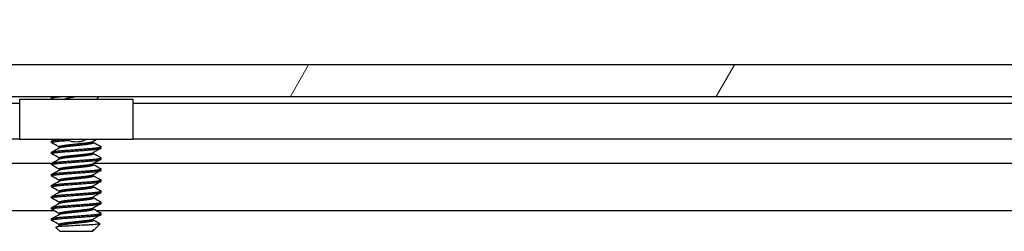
# Model space of a CAD drawing. Header units: millimetres. Extents: x 64 to 1798, y 64 to 1375.
# Tile 25 of 75: x 542 to 598, y 1254 to 1266. Entities that reach past the tile are written whole.
import ezdxf

# ---------------------------------------------------------------- set-up
doc = ezdxf.new("R2010")
doc.units = ezdxf.units.MM
doc.header["$LTSCALE"] = 6.666667
for name, color, linetype, lineweight in [('Dimension (ANSI)', 7, 'Continuous', 25), ('Hatch (ANSI)', 7, 'Continuous', 18), ('Visible (ANSI)', 7, 'Continuous', 25)]:
    doc.layers.add(name, color=color, linetype=linetype, lineweight=lineweight)
doc.styles.add('Note Text (ANSI)', font='tahoma.ttf')
doc.dimstyles.new('Default - mm (ANSI)', dxfattribs={"dimscale": 6.666667, "dimtxt": 1.75, "dimasz": 1.5, "dimexe": 2, "dimexo": 1, "dimgap": 0.8, "dimtad": 0, "dimtih": 1, "dimtoh": 1, "dimrnd": 1e-08, "dimzin": 0, "dimdsep": 46, "dimtxsty": 'Note Text (ANSI)', "dimblk": 'Filled-2', "dimcen": 0.09, "dimdle": 10, "dimclrd": 256, "dimclre": 256, "dimclrt": 256, "dimadec": 1, "dimazin": 0, "dimtfac": 1.741714, "dimtofl": 0, "dimtmove": 0, "dimatfit": 3, "dimldrblk": 'Filled-1', "dimfxl": 1, "dimtolj": 1, "dimtzin": 0, "dimlwd": -1, "dimlwe": -1, "dimarcsym": 0})

# ---------------------------------------------------------------- blocks, each defined once
blk = doc.blocks.new('Filled-2')
at = {"color": 0}
for p, q in [((0, 0), (-1, 0.1667)), ((-1, 0.1667), (-1, -0.1667)), ((-1, 0), (0, 0)), ((-1, -0.1667), (0, 0))]:
    blk.add_line(p, q, dxfattribs=at)
at = {"color": 0, "flags": 128}
blk.add_lwpolyline([(-1, -0.1667), (0, 0), (-1, 0.1667), (-1, -0.1667)], dxfattribs=at)
at = {"color": 0}
blk.add_solid([(-1, -0.1667), (0, 0), (-1, 0.1667), (-1, -0.1667)], dxfattribs=at)
blk = doc.blocks.new('*D14')
at = {"layer": 'Defpoints', "color": 0, "transparency": 16777216}
for p in [(651.04, 1321.724), (235.74, 1255.057), (651.04, 1255.057)]:
    blk.add_point(p, dxfattribs=at)
at = {"layer": 'Dimension (ANSI)', "transparency": 16777216}
for p, q in [((235.74, 1261.724), (235.74, 1335.057)), ((651.04, 1261.724), (651.04, 1335.057)), ((245.74, 1321.724), (395.738, 1321.724)), ((641.04, 1321.724), (491.041, 1321.724))]:
    blk.add_line(p, q, dxfattribs=at)
at = {"layer": 'Dimension (ANSI)', "transparency": 16777216, "xscale": 10, "yscale": 10, "zscale": 10, "rotation": 180}
blk.add_blockref('Filled-2', (235.74, 1321.724), dxfattribs=at)
at = {"layer": 'Dimension (ANSI)', "transparency": 16777216, "xscale": 10, "yscale": 10, "zscale": 10}
blk.add_blockref('Filled-2', (651.04, 1321.724), dxfattribs=at)
at = {"layer": 'Dimension (ANSI)', "transparency": 16777216, "char_height": 11.66667, "attachment_point": 5, "style": 'Note Text (ANSI)'}
for s, insert in [('\\A1; 415.30 mm', (443.39, 1333.134)), ('\\A1;[16.350 in]', (443.39, 1308.759))]:
    blk.add_mtext(s, dxfattribs=dict(at, insert=insert))
blk = doc.blocks.new('Filled-1')
at = {"color": 0}
for p, q in [((0, 0), (-1, 0.3333)), ((-1, 0.3333), (-1, -0.3333)), ((-1, 0), (0, 0)), ((-1, -0.3333), (0, 0))]:
    blk.add_line(p, q, dxfattribs=at)
at = {"color": 0, "flags": 128}
blk.add_lwpolyline([(-1, -0.3333), (0, 0), (-1, 0.3333), (-1, -0.3333)], dxfattribs=at)
at = {"color": 0}
blk.add_solid([(-1, -0.3333), (0, 0), (-1, 0.3333), (-1, -0.3333)], dxfattribs=at)

msp = doc.modelspace()

# ---------------------------------------------------------------- hatches: boundary and pattern name
at = {"layer": 'Hatch (ANSI)'}
h = msp.add_hatch(dxfattribs=at)
h.set_pattern_fill('ANSI31', color=256, scale=169.333333, angle=15, style=0)
h.set_pattern_definition([(60, (0, 0), (-18.33087, 10.58333), [])])
h.paths.add_polyline_path([(249.2192, 1263.3798), (248, 1261.9773), (248, 1261.5764), (638.779, 1261.5764), (638.779, 1261.9773), (637.5598, 1263.3798)])
h.paths.add_polyline_path([(239.6688, 1263.3798), (239.6688, 1261.5764), (243.936, 1261.5764), (243.936, 1261.9773), (242.7168, 1263.3798)])
h.paths.add_polyline_path([(647.1102, 1261.5764), (647.1102, 1263.3798), (644.0622, 1263.3798), (642.843, 1261.9773), (642.843, 1261.5764)])

# ---------------------------------------------------------------- linework, layer by layer
at = {"layer": 'Visible (ANSI)'}
for p, q in [((637.5598, 1263.3798), (249.2192, 1263.3798)), ((248, 1261.5764), (638.779, 1261.5764)), ((543.5671, 1261.5508), (343.0847, 1261.5508)), ((541.7395, 1261.4198), (548.2395, 1261.4198)), ((541.7395, 1259.1198), (541.7395, 1261.4198)), ((543.5671, 1261.4748), (543.5671, 1261.5542)), ((543.5779, 1261.5658), (543.5968, 1261.5764)), ((546.1537, 1261.4198), (546.3103, 1261.5764)), ((639.3886, 1261.5508), (546.2847, 1261.5508)), ((548.2395, 1261.4198), (548.2395, 1259.1198)), ((541.7395, 1261.1698), (345.0395, 1261.1698)), ((635.4404, 1261.1698), (548.2395, 1261.1698)), ((541.7395, 1259.1378), (345.0395, 1259.1378)), ((548.2395, 1259.1198), (541.7395, 1259.1198)), ((543.5671, 1258.9348), (543.5671, 1259.0142)), ((545.9824, 1258.9348), (545.9824, 1259.0059)), ((635.8739, 1259.1378), (548.2395, 1259.1378)), ((543.9967, 1258.6255), (543.9967, 1258.6967)), ((546.4119, 1258.6173), (546.4119, 1258.6967)), ((543.5671, 1258.2998), (543.5671, 1258.3792)), ((543.9967, 1257.9905), (543.9967, 1258.0617)), ((545.9824, 1258.2998), (545.9824, 1258.3709)), ((546.4119, 1257.9823), (546.4119, 1258.0617)), ((543.5671, 1257.7339), (342.7824, 1257.7339)), ((543.5671, 1257.6648), (543.5671, 1257.7442)), ((543.9967, 1257.3555), (543.9967, 1257.4267)), ((545.9824, 1257.6648), (545.9824, 1257.7359)), ((639.3886, 1257.7339), (545.9824, 1257.7339)), ((546.4119, 1257.3473), (546.4119, 1257.4267)), ((543.5671, 1257.0298), (543.5671, 1257.1092)), ((543.9967, 1256.7205), (543.9967, 1256.7917)), ((545.9824, 1257.0298), (545.9824, 1257.1009)), ((546.4119, 1256.7123), (546.4119, 1256.7917)), ((543.5671, 1256.3948), (543.5671, 1256.4742)), ((543.9967, 1256.0855), (543.9967, 1256.1567)), ((545.9824, 1256.3948), (545.9824, 1256.4659)), ((546.4119, 1256.0773), (546.4119, 1256.1567)), ((543.5671, 1255.7598), (543.5671, 1255.8392)), ((545.9824, 1255.7598), (545.9824, 1255.8309)), ((543.7316, 1255.0272), (342.9707, 1255.0272)), ((543.5671, 1255.1248), (543.5671, 1255.2042)), ((543.9967, 1255.4505), (543.9967, 1255.5217)), ((545.9824, 1255.1248), (545.9824, 1255.1959)), ((639.5531, 1255.0272), (546.1707, 1255.0272)), ((546.4119, 1255.4423), (546.4119, 1255.5217)), ((543.5671, 1254.4898), (543.5671, 1254.5692)), ((543.9967, 1254.8155), (543.9967, 1254.8867)), ((545.9824, 1254.4898), (545.9824, 1254.5609)), ((546.4119, 1254.8073), (546.4119, 1254.8867)), ((544.0434, 1253.8548), (543.8225, 1254.0757)), ((543.9967, 1254.1805), (543.9967, 1254.2517)), ((545.9283, 1253.9015), (545.9824, 1253.9015)), ((545.9357, 1253.8548), (545.9824, 1253.9015)), ((546.0034, 1253.9378), (545.9665, 1253.917)), ((545.9824, 1253.9015), (545.9824, 1253.9259)), ((546.0558, 1253.9749), (546.3609, 1254.28)), ((544.0434, 1253.8548), (545.9357, 1253.8548))]:
    msp.add_line(p, q, dxfattribs=at)
msp.add_ellipse((544.9895, 1259.0232), major_axis=(-0.343, 0), ratio=0.1068566, start_param=0.4127074, end_param=2.7288852, dxfattribs=at)
for points, weights in [([(543.5671, 1261.4748), (543.5671, 1261.525), (544.2229, 1261.5764)], [1, 0.872099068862, 0.988403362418]), ([(543.5671, 1261.5542), (543.5671, 1261.5647), (543.6044, 1261.5764)], [1, 0.970058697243, 0.953500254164]), ([(543.5779, 1261.4632), (543.5671, 1261.4692), (543.5671, 1261.4748)], [0.971473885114, 0.983771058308, 1]), ([(543.5671, 1259.0142), (543.5671, 1259.067), (544.2755, 1259.1198)], [1, 0.866329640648, 0.999392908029]), ([(543.5779, 1258.9232), (543.5671, 1258.9292), (543.5671, 1258.9348)], [0.971473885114, 0.983771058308, 1]), ([(546.4119, 1258.6967), (546.4119, 1258.7023), (546.4012, 1258.7083)], [1, 0.983771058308, 0.971473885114]), ([(543.5779, 1258.2882), (543.5671, 1258.2942), (543.5671, 1258.2998)], [0.971473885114, 0.983771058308, 1]), ([(546.4119, 1258.0617), (546.4119, 1258.0673), (546.4012, 1258.0733)], [1, 0.983771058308, 0.971473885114]), ([(543.5779, 1257.6532), (543.5671, 1257.6592), (543.5671, 1257.6648)], [0.971473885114, 0.983771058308, 1]), ([(546.4119, 1257.4267), (546.4119, 1257.4323), (546.4012, 1257.4383)], [1, 0.983771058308, 0.971473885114]), ([(543.5779, 1257.0182), (543.5671, 1257.0242), (543.5671, 1257.0298)], [0.971473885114, 0.983771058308, 1]), ([(546.4119, 1256.7917), (546.4119, 1256.7973), (546.4012, 1256.8033)], [1, 0.983771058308, 0.971473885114]), ([(543.5779, 1256.3832), (543.5671, 1256.3892), (543.5671, 1256.3948)], [0.971473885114, 0.983771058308, 1]), ([(546.4119, 1256.1567), (546.4119, 1256.1623), (546.4012, 1256.1683)], [1, 0.983771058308, 0.971473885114]), ([(543.5779, 1255.7482), (543.5671, 1255.7542), (543.5671, 1255.7598)], [0.971473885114, 0.983771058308, 1]), ([(543.5779, 1255.1132), (543.5671, 1255.1192), (543.5671, 1255.1248)], [0.971473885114, 0.983771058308, 1]), ([(546.4119, 1255.5217), (546.4119, 1255.5273), (546.4012, 1255.5333)], [1, 0.983771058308, 0.971473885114]), ([(543.5779, 1254.4782), (543.5671, 1254.4842), (543.5671, 1254.4898)], [0.971473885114, 0.983771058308, 1]), ([(546.4119, 1254.8867), (546.4119, 1254.8923), (546.4012, 1254.8983)], [1, 0.983771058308, 0.971473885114]), ([(545.9283, 1253.9015), (545.953, 1253.9094), (545.9665, 1253.917)], [0.941670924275, 0.948650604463, 0.961256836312])]:
    msp.add_rational_spline(points, weights, degree=2, dxfattribs=at)
for points in [[(543.6555, 1261.4198), (543.6296, 1261.4343), (543.6038, 1261.4487), (543.5779, 1261.4632)], [(543.5779, 1259.0258), (543.6339, 1259.0571), (543.69, 1259.0884), (543.746, 1259.1198)], [(546.1851, 1259.1198), (546.1122, 1259.0789), (546.0393, 1259.038), (545.9665, 1258.997)], [(543.9967, 1258.6884), (543.8573, 1258.767), (543.7176, 1258.8451), (543.5779, 1258.9232)], [(543.5779, 1258.3908), (543.7229, 1258.4718), (543.8679, 1258.5529), (544.0126, 1258.6345)], [(546.4012, 1258.6057), (546.2562, 1258.5247), (546.1112, 1258.4435), (545.9665, 1258.362)], [(545.9824, 1258.943), (546.1218, 1258.8645), (546.2615, 1258.7864), (546.4012, 1258.7083)], [(543.9967, 1258.0534), (543.8573, 1258.132), (543.7176, 1258.2101), (543.5779, 1258.2882)], [(543.5779, 1257.7558), (543.7229, 1257.8368), (543.8679, 1257.9179), (544.0126, 1257.9995)], [(546.4012, 1257.9707), (546.2562, 1257.8897), (546.1112, 1257.8085), (545.9665, 1257.727)], [(545.9824, 1258.308), (546.1218, 1258.2295), (546.2615, 1258.1514), (546.4012, 1258.0733)], [(543.9967, 1257.4184), (543.8573, 1257.497), (543.7176, 1257.5751), (543.5779, 1257.6532)], [(543.5779, 1257.1208), (543.7229, 1257.2018), (543.8679, 1257.2829), (544.0126, 1257.3645)], [(546.4012, 1257.3357), (546.2562, 1257.2547), (546.1112, 1257.1735), (545.9665, 1257.092)], [(545.9824, 1257.673), (546.1218, 1257.5945), (546.2615, 1257.5164), (546.4012, 1257.4383)], [(543.9967, 1256.7834), (543.8573, 1256.862), (543.7176, 1256.9401), (543.5779, 1257.0182)], [(543.5779, 1256.4858), (543.7229, 1256.5668), (543.8679, 1256.6479), (544.0126, 1256.7295)], [(546.4012, 1256.7007), (546.2562, 1256.6197), (546.1112, 1256.5385), (545.9665, 1256.457)], [(545.9824, 1257.038), (546.1218, 1256.9595), (546.2615, 1256.8814), (546.4012, 1256.8033)], [(543.9967, 1256.1484), (543.8573, 1256.227), (543.7176, 1256.3051), (543.5779, 1256.3832)], [(545.9824, 1256.403), (546.1218, 1256.3245), (546.2615, 1256.2464), (546.4012, 1256.1683)], [(543.5779, 1255.8508), (543.7229, 1255.9318), (543.8679, 1256.0129), (544.0126, 1256.0945)], [(543.9967, 1255.5134), (543.8573, 1255.592), (543.7176, 1255.6701), (543.5779, 1255.7482)], [(546.4012, 1256.0657), (546.2562, 1255.9847), (546.1112, 1255.9035), (545.9665, 1255.822)], [(545.9824, 1255.768), (546.1218, 1255.6895), (546.2615, 1255.6114), (546.4012, 1255.5333)], [(543.5779, 1255.2158), (543.7229, 1255.2968), (543.8679, 1255.3779), (544.0126, 1255.4595)], [(543.9967, 1254.8784), (543.8573, 1254.957), (543.7176, 1255.0351), (543.5779, 1255.1132)], [(546.4012, 1255.4307), (546.2562, 1255.3497), (546.1112, 1255.2685), (545.9665, 1255.187)], [(545.9824, 1255.133), (546.1218, 1255.0545), (546.2615, 1254.9764), (546.4012, 1254.8983)], [(543.5779, 1254.5808), (543.7229, 1254.6618), (543.8679, 1254.7429), (544.0126, 1254.8245)], [(543.9967, 1254.2434), (543.8573, 1254.322), (543.7176, 1254.4001), (543.5779, 1254.4782)], [(546.4012, 1254.7957), (546.2562, 1254.7147), (546.1112, 1254.6335), (545.9665, 1254.552)], [(545.9824, 1254.498), (546.1073, 1254.4277), (546.2324, 1254.3577), (546.3575, 1254.2877)], [(543.8265, 1254.0849), (543.8886, 1254.1197), (543.9506, 1254.1546), (544.0126, 1254.1895)], [(545.9283, 1253.9015), (545.9905, 1253.9282), (546.0337, 1253.9528), (546.0558, 1253.9749)], [(546.3575, 1254.2877), (546.3622, 1254.2851), (546.3634, 1254.2825), (546.3609, 1254.28)]]:
    msp.add_open_spline(points, degree=3, dxfattribs=at)
for points, knots in [([(544.2324, 1261.4198), (544.24, 1261.4221), (544.2479, 1261.4244), (544.3721, 1261.46), (544.5058, 1261.4852), (544.7241, 1261.5292), (544.8494, 1261.553), (544.9791, 1261.5764)], [-0.078849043, -0.078849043, -0.078849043, -0.078849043, -0.076431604, -0.076431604, -0.041316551, -0.041316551, -0.001073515, -0.001073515, -0.001073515, -0.001073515]), ([(544.6754, 1259.0085), (544.6322, 1259.019), (544.5874, 1259.0344), (544.5082, 1259.0727), (544.4725, 1259.0946), (544.4395, 1259.1198)], [0, 0, 0, 0, 0.014245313, 0.014245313, 0.026722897, 0.026722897, 0.026722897, 0.026722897]), ([(545.5396, 1259.1198), (545.5207, 1259.1054), (545.5011, 1259.0921), (545.4534, 1259.0638), (545.4246, 1259.0496), (545.3651, 1259.0256), (545.334, 1259.0158), (545.3037, 1259.0085)], [0.012495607, 0.012495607, 0.012495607, 0.012495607, 0.0195994, 0.0195994, 0.029259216, 0.029259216, 0.039250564, 0.039250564, 0.039250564, 0.039250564]), ([(546.3609, 1254.28), (546.3541, 1254.2732), (546.3222, 1254.2671), (546.2498, 1254.2563), (546.196, 1254.2503), (546.0346, 1254.2357), (545.9157, 1254.2273), (545.7096, 1254.2154), (545.6357, 1254.2116), (545.4046, 1254.1998), (545.239, 1254.1912), (544.9057, 1254.1734), (544.7413, 1254.1644), (544.467, 1254.1492), (544.3183, 1254.1416), (544.0731, 1254.1235), (543.9872, 1254.1152), (543.8885, 1254.1015), (543.8606, 1254.0963), (543.8203, 1254.0846), (543.8188, 1254.0794), (543.8225, 1254.0757)], [-0.3275077, -0.3275077, -0.3275077, -0.3275077, -0.298679, -0.298679, -0.26513723, -0.26513723, -0.21824944, -0.21824944, -0.19498337, -0.19498337, -0.1484776, -0.1484776, -0.10250817, -0.10250817, -0.06653819, -0.06653819, -0.03897493, -0.03897493, -0.02198565, -0.02198565, -0.000001, -0.000001, -0.000001, -0.000001])]:
    msp.add_open_spline(points, degree=3, knots=knots, dxfattribs=at)
for points, weights, knots in [([(543.5671, 1258.9348), (543.5671, 1258.9877), (544.2783, 1259.0406), (544.401, 1259.0498), (544.5353, 1259.0598)], [1, 0.866025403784, 1, 0.974007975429, 0.958101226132], [0.5, 0.5, 0.5, 0.510416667, 0.510416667, 0.512437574, 0.512437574, 0.512437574]), ([(544.9895, 1258.8554), (545.2556, 1258.8838), (545.4859, 1258.9083), (545.8845, 1258.9508), (545.9665, 1258.997)], [0.933012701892, 0.933012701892, 1, 0.889515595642, 0.961256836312], [0.515625, 0.515625, 0.515625, 0.520833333, 0.520833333, 0.529423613, 0.529423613, 0.529423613]), ([(543.5671, 1258.3792), (543.5671, 1258.4321), (544.2783, 1258.485), (544.9895, 1258.5379), (545.7007, 1258.5908), (546.4119, 1258.6438), (546.4119, 1258.6967)], [1, 0.866025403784, 1, 0.866025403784, 1, 0.866025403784, 1], [0.5, 0.5, 0.5, 0.510416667, 0.510416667, 0.520833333, 0.520833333, 0.53125, 0.53125, 0.53125]), ([(543.5671, 1258.2998), (543.5671, 1258.3527), (544.2783, 1258.4056), (544.9895, 1258.4586), (545.7007, 1258.5115), (546.4119, 1258.5644), (546.4119, 1258.6173)], [1, 0.866025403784, 1, 0.866025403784, 1, 0.866025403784, 1], [0.4375, 0.4375, 0.4375, 0.447916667, 0.447916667, 0.458333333, 0.458333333, 0.46875, 0.46875, 0.46875]), ([(543.9967, 1258.6967), (543.9967, 1258.7496), (544.4931, 1258.8025), (544.7235, 1258.8271), (544.9895, 1258.8554)], [1, 0.866025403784, 1, 0.933012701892, 0.933012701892], [0.5, 0.5, 0.5, 0.510416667, 0.510416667, 0.515625, 0.515625, 0.515625]), ([(544.0126, 1258.6345), (544.0946, 1258.6807), (544.4931, 1258.7231), (544.7235, 1258.7477), (544.9895, 1258.7761)], [0.961256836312, 0.889515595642, 1, 0.933012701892, 0.933012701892], [0.501826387, 0.501826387, 0.501826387, 0.510416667, 0.510416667, 0.515625, 0.515625, 0.515625]), ([(544.9895, 1258.7761), (545.2556, 1258.8044), (545.4859, 1258.829), (545.9824, 1258.8819), (545.9824, 1258.9348)], [0.933012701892, 0.933012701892, 1, 0.866025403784, 1], [0.515625, 0.515625, 0.515625, 0.520833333, 0.520833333, 0.53125, 0.53125, 0.53125]), ([(543.5671, 1257.7442), (543.5671, 1257.7971), (544.2783, 1257.85), (544.9895, 1257.9029), (545.7007, 1257.9558), (546.4119, 1258.0088), (546.4119, 1258.0617)], [1, 0.866025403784, 1, 0.866025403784, 1, 0.866025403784, 1], [0.4375, 0.4375, 0.4375, 0.447916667, 0.447916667, 0.458333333, 0.458333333, 0.46875, 0.46875, 0.46875]), ([(543.5671, 1257.6648), (543.5671, 1257.7177), (544.2783, 1257.7706), (544.9895, 1257.8236), (545.7007, 1257.8765), (546.4119, 1257.9294), (546.4119, 1257.9823)], [1, 0.866025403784, 1, 0.866025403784, 1, 0.866025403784, 1], [0.375, 0.375, 0.375, 0.385416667, 0.385416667, 0.395833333, 0.395833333, 0.40625, 0.40625, 0.40625]), ([(543.9967, 1258.0617), (543.9967, 1258.1146), (544.4931, 1258.1675), (544.7235, 1258.1921), (544.9895, 1258.2204)], [1, 0.866025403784, 1, 0.933012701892, 0.933012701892], [0.4375, 0.4375, 0.4375, 0.447916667, 0.447916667, 0.453125, 0.453125, 0.453125]), ([(544.0126, 1257.9995), (544.0946, 1258.0457), (544.4931, 1258.0881), (544.7235, 1258.1127), (544.9895, 1258.1411)], [0.961256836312, 0.889515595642, 1, 0.933012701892, 0.933012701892], [0.439326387, 0.439326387, 0.439326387, 0.447916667, 0.447916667, 0.453125, 0.453125, 0.453125]), ([(544.9895, 1258.2204), (545.2556, 1258.2488), (545.4859, 1258.2733), (545.8845, 1258.3158), (545.9665, 1258.362)], [0.933012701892, 0.933012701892, 1, 0.889515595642, 0.961256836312], [0.453125, 0.453125, 0.453125, 0.458333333, 0.458333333, 0.466923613, 0.466923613, 0.466923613]), ([(544.9895, 1258.1411), (545.2556, 1258.1694), (545.4859, 1258.194), (545.9824, 1258.2469), (545.9824, 1258.2998)], [0.933012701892, 0.933012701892, 1, 0.866025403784, 1], [0.453125, 0.453125, 0.453125, 0.458333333, 0.458333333, 0.46875, 0.46875, 0.46875]), ([(543.5671, 1257.1092), (543.5671, 1257.1621), (544.2783, 1257.215), (544.9895, 1257.2679), (545.7007, 1257.3208), (546.4119, 1257.3738), (546.4119, 1257.4267)], [1, 0.866025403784, 1, 0.866025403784, 1, 0.866025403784, 1], [0.375, 0.375, 0.375, 0.385416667, 0.385416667, 0.395833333, 0.395833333, 0.40625, 0.40625, 0.40625]), ([(543.5671, 1257.0298), (543.5671, 1257.0827), (544.2783, 1257.1356), (544.9895, 1257.1886), (545.7007, 1257.2415), (546.4119, 1257.2944), (546.4119, 1257.3473)], [1, 0.866025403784, 1, 0.866025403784, 1, 0.866025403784, 1], [0.3125, 0.3125, 0.3125, 0.322916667, 0.322916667, 0.333333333, 0.333333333, 0.34375, 0.34375, 0.34375]), ([(543.9967, 1257.4267), (543.9967, 1257.4796), (544.4931, 1257.5325), (544.7235, 1257.5571), (544.9895, 1257.5854)], [1, 0.866025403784, 1, 0.933012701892, 0.933012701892], [0.375, 0.375, 0.375, 0.385416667, 0.385416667, 0.390625, 0.390625, 0.390625]), ([(544.0126, 1257.3645), (544.0946, 1257.4107), (544.4931, 1257.4531), (544.7235, 1257.4777), (544.9895, 1257.5061)], [0.961256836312, 0.889515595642, 1, 0.933012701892, 0.933012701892], [0.376826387, 0.376826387, 0.376826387, 0.385416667, 0.385416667, 0.390625, 0.390625, 0.390625]), ([(544.9895, 1257.5854), (545.2556, 1257.6138), (545.4859, 1257.6383), (545.8845, 1257.6808), (545.9665, 1257.727)], [0.933012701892, 0.933012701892, 1, 0.889515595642, 0.961256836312], [0.390625, 0.390625, 0.390625, 0.395833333, 0.395833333, 0.404423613, 0.404423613, 0.404423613]), ([(544.9895, 1257.5061), (545.2556, 1257.5344), (545.4859, 1257.559), (545.9824, 1257.6119), (545.9824, 1257.6648)], [0.933012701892, 0.933012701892, 1, 0.866025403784, 1], [0.390625, 0.390625, 0.390625, 0.395833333, 0.395833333, 0.40625, 0.40625, 0.40625]), ([(543.5671, 1256.4742), (543.5671, 1256.5271), (544.2783, 1256.58), (544.9895, 1256.6329), (545.7007, 1256.6858), (546.4119, 1256.7388), (546.4119, 1256.7917)], [1, 0.866025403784, 1, 0.866025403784, 1, 0.866025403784, 1], [0.3125, 0.3125, 0.3125, 0.322916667, 0.322916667, 0.333333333, 0.333333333, 0.34375, 0.34375, 0.34375]), ([(543.5671, 1256.3948), (543.5671, 1256.4477), (544.2783, 1256.5006), (544.9895, 1256.5536), (545.7007, 1256.6065), (546.4119, 1256.6594), (546.4119, 1256.7123)], [1, 0.866025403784, 1, 0.866025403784, 1, 0.866025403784, 1], [0.25, 0.25, 0.25, 0.260416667, 0.260416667, 0.270833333, 0.270833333, 0.28125, 0.28125, 0.28125]), ([(543.9967, 1256.7917), (543.9967, 1256.8446), (544.4931, 1256.8975), (544.7235, 1256.9221), (544.9895, 1256.9504)], [1, 0.866025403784, 1, 0.933012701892, 0.933012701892], [0.3125, 0.3125, 0.3125, 0.322916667, 0.322916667, 0.328125, 0.328125, 0.328125]), ([(544.0126, 1256.7295), (544.0946, 1256.7757), (544.4931, 1256.8181), (544.7235, 1256.8427), (544.9895, 1256.8711)], [0.961256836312, 0.889515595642, 1, 0.933012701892, 0.933012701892], [0.314326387, 0.314326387, 0.314326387, 0.322916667, 0.322916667, 0.328125, 0.328125, 0.328125]), ([(544.9895, 1256.9504), (545.2556, 1256.9788), (545.4859, 1257.0033), (545.8845, 1257.0458), (545.9665, 1257.092)], [0.933012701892, 0.933012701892, 1, 0.889515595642, 0.961256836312], [0.328125, 0.328125, 0.328125, 0.333333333, 0.333333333, 0.341923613, 0.341923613, 0.341923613]), ([(544.9895, 1256.8711), (545.2556, 1256.8994), (545.4859, 1256.924), (545.9824, 1256.9769), (545.9824, 1257.0298)], [0.933012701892, 0.933012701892, 1, 0.866025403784, 1], [0.328125, 0.328125, 0.328125, 0.333333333, 0.333333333, 0.34375, 0.34375, 0.34375]), ([(543.5671, 1255.8392), (543.5671, 1255.8921), (544.2783, 1255.945), (544.9895, 1255.9979), (545.7007, 1256.0508), (546.4119, 1256.1038), (546.4119, 1256.1567)], [1, 0.866025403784, 1, 0.866025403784, 1, 0.866025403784, 1], [0.25, 0.25, 0.25, 0.260416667, 0.260416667, 0.270833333, 0.270833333, 0.28125, 0.28125, 0.28125]), ([(543.9967, 1256.1567), (543.9967, 1256.2096), (544.4931, 1256.2625), (544.7235, 1256.2871), (544.9895, 1256.3154)], [1, 0.866025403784, 1, 0.933012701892, 0.933012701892], [0.25, 0.25, 0.25, 0.260416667, 0.260416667, 0.265625, 0.265625, 0.265625]), ([(544.0126, 1256.0945), (544.0946, 1256.1407), (544.4931, 1256.1831), (544.7235, 1256.2077), (544.9895, 1256.2361)], [0.961256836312, 0.889515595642, 1, 0.933012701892, 0.933012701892], [0.251826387, 0.251826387, 0.251826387, 0.260416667, 0.260416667, 0.265625, 0.265625, 0.265625]), ([(544.9895, 1256.3154), (545.2556, 1256.3438), (545.4859, 1256.3683), (545.8845, 1256.4108), (545.9665, 1256.457)], [0.933012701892, 0.933012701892, 1, 0.889515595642, 0.961256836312], [0.265625, 0.265625, 0.265625, 0.270833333, 0.270833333, 0.279423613, 0.279423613, 0.279423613]), ([(544.9895, 1256.2361), (545.2556, 1256.2644), (545.4859, 1256.289), (545.9824, 1256.3419), (545.9824, 1256.3948)], [0.933012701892, 0.933012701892, 1, 0.866025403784, 1], [0.265625, 0.265625, 0.265625, 0.270833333, 0.270833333, 0.28125, 0.28125, 0.28125]), ([(543.5671, 1255.7598), (543.5671, 1255.8127), (544.2783, 1255.8656), (544.9895, 1255.9186), (545.7007, 1255.9715), (546.4119, 1256.0244), (546.4119, 1256.0773)], [1, 0.866025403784, 1, 0.866025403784, 1, 0.866025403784, 1], [0.1875, 0.1875, 0.1875, 0.197916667, 0.197916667, 0.208333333, 0.208333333, 0.21875, 0.21875, 0.21875]), ([(543.9967, 1255.5217), (543.9967, 1255.5746), (544.4931, 1255.6275), (544.7235, 1255.6521), (544.9895, 1255.6804)], [1, 0.866025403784, 1, 0.933012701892, 0.933012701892], [0.1875, 0.1875, 0.1875, 0.197916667, 0.197916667, 0.203125, 0.203125, 0.203125]), ([(544.0126, 1255.4595), (544.0946, 1255.5057), (544.4931, 1255.5481), (544.7235, 1255.5727), (544.9895, 1255.6011)], [0.961256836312, 0.889515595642, 1, 0.933012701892, 0.933012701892], [0.189326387, 0.189326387, 0.189326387, 0.197916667, 0.197916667, 0.203125, 0.203125, 0.203125]), ([(544.9895, 1255.6804), (545.2556, 1255.7088), (545.4859, 1255.7333), (545.8845, 1255.7758), (545.9665, 1255.822)], [0.933012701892, 0.933012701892, 1, 0.889515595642, 0.961256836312], [0.203125, 0.203125, 0.203125, 0.208333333, 0.208333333, 0.216923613, 0.216923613, 0.216923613]), ([(544.9895, 1255.6011), (545.2556, 1255.6294), (545.4859, 1255.654), (545.9824, 1255.7069), (545.9824, 1255.7598)], [0.933012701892, 0.933012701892, 1, 0.866025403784, 1], [0.203125, 0.203125, 0.203125, 0.208333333, 0.208333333, 0.21875, 0.21875, 0.21875]), ([(543.5671, 1255.2042), (543.5671, 1255.2571), (544.2783, 1255.31), (544.9895, 1255.3629), (545.7007, 1255.4158), (546.4119, 1255.4688), (546.4119, 1255.5217)], [1, 0.866025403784, 1, 0.866025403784, 1, 0.866025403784, 1], [0.1875, 0.1875, 0.1875, 0.197916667, 0.197916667, 0.208333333, 0.208333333, 0.21875, 0.21875, 0.21875]), ([(543.5671, 1255.1248), (543.5671, 1255.1777), (544.2783, 1255.2306), (544.9895, 1255.2836), (545.7007, 1255.3365), (546.4119, 1255.3894), (546.4119, 1255.4423)], [1, 0.866025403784, 1, 0.866025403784, 1, 0.866025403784, 1], [0.125, 0.125, 0.125, 0.135416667, 0.135416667, 0.145833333, 0.145833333, 0.15625, 0.15625, 0.15625]), ([(543.9967, 1254.8867), (543.9967, 1254.9396), (544.4931, 1254.9925), (544.7235, 1255.0171), (544.9895, 1255.0454)], [1, 0.866025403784, 1, 0.933012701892, 0.933012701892], [0.125, 0.125, 0.125, 0.135416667, 0.135416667, 0.140625, 0.140625, 0.140625]), ([(544.9895, 1255.0454), (545.2556, 1255.0738), (545.4859, 1255.0983), (545.8845, 1255.1408), (545.9665, 1255.187)], [0.933012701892, 0.933012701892, 1, 0.889515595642, 0.961256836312], [0.140625, 0.140625, 0.140625, 0.145833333, 0.145833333, 0.154423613, 0.154423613, 0.154423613]), ([(544.9895, 1254.9661), (545.2556, 1254.9944), (545.4859, 1255.019), (545.9824, 1255.0719), (545.9824, 1255.1248)], [0.933012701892, 0.933012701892, 1, 0.866025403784, 1], [0.140625, 0.140625, 0.140625, 0.145833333, 0.145833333, 0.15625, 0.15625, 0.15625]), ([(543.5671, 1254.5692), (543.5671, 1254.6221), (544.2783, 1254.675), (544.9895, 1254.7279), (545.7007, 1254.7808), (546.4119, 1254.8338), (546.4119, 1254.8867)], [1, 0.866025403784, 1, 0.866025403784, 1, 0.866025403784, 1], [0.125, 0.125, 0.125, 0.135416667, 0.135416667, 0.145833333, 0.145833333, 0.15625, 0.15625, 0.15625]), ([(543.5671, 1254.4898), (543.5671, 1254.5427), (544.2783, 1254.5956), (544.9895, 1254.6486), (545.7007, 1254.7015), (546.4119, 1254.7544), (546.4119, 1254.8073)], [1, 0.866025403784, 1, 0.866025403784, 1, 0.866025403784, 1], [0.0625, 0.0625, 0.0625, 0.072916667, 0.072916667, 0.083333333, 0.083333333, 0.09375, 0.09375, 0.09375]), ([(544.0126, 1254.8245), (544.0946, 1254.8707), (544.4931, 1254.9131), (544.7235, 1254.9377), (544.9895, 1254.9661)], [0.961256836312, 0.889515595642, 1, 0.933012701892, 0.933012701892], [0.126826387, 0.126826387, 0.126826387, 0.135416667, 0.135416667, 0.140625, 0.140625, 0.140625]), ([(544.9895, 1254.4104), (545.2556, 1254.4388), (545.4859, 1254.4633), (545.8845, 1254.5058), (545.9665, 1254.552)], [0.933012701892, 0.933012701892, 1, 0.889515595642, 0.961256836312], [0.078125, 0.078125, 0.078125, 0.083333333, 0.083333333, 0.091923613, 0.091923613, 0.091923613]), ([(544.9895, 1254.3311), (545.2556, 1254.3594), (545.4859, 1254.384), (545.9824, 1254.4369), (545.9824, 1254.4898)], [0.933012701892, 0.933012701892, 1, 0.866025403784, 1], [0.078125, 0.078125, 0.078125, 0.083333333, 0.083333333, 0.09375, 0.09375, 0.09375]), ([(543.9967, 1254.2517), (543.9967, 1254.3046), (544.4931, 1254.3575), (544.7235, 1254.3821), (544.9895, 1254.4104)], [1, 0.866025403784, 1, 0.933012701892, 0.933012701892], [0.0625, 0.0625, 0.0625, 0.072916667, 0.072916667, 0.078125, 0.078125, 0.078125]), ([(544.0126, 1254.1895), (544.0946, 1254.2357), (544.4931, 1254.2781), (544.7235, 1254.3027), (544.9895, 1254.3311)], [0.961256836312, 0.889515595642, 1, 0.933012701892, 0.933012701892], [0.064326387, 0.064326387, 0.064326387, 0.072916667, 0.072916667, 0.078125, 0.078125, 0.078125])]:
    msp.add_rational_spline(points, weights, degree=2, knots=knots, dxfattribs=at)

# ---------------------------------------------------------------- dimensions: what is measured, and where the dimension line sits
at = {"layer": 'Dimension (ANSI)'}
dim = msp.add_linear_dim(base=(651.0395, 1321.724), p1=(235.7395, 1255.0573), p2=(651.0395, 1255.0573), text=' <> mm\\X[16.350 in]', dimstyle='Default - mm (ANSI)', override={"dimgap": 0.8, "dimtih": 0, "dimtoh": 0, "dimdec": 2, "dimpost": '', "dimtol": 0, "dimlim": 0, "dimtp": 0, "dimtm": 0, "dimtdec": 2, "dimatfit": 1}, dxfattribs=at)
dim.commit()
dim.dimension.update_dxf_attribs({"geometry": '*D14', "text_midpoint": (443.3895, 1321.724), "dimtype": 160})

doc.saveas('drawing.dxf')
